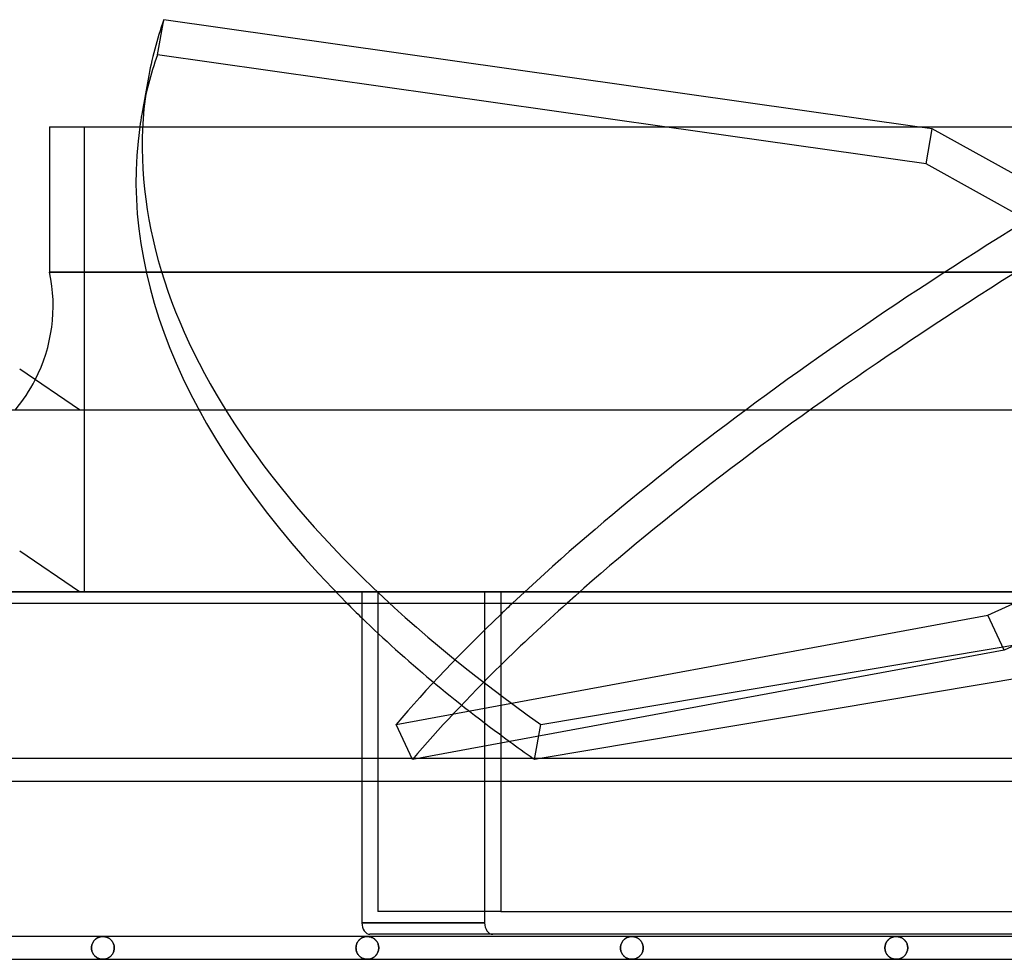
# Model space of a CAD drawing. Header units: millimetres. Extents: x -200 to 200, y -75 to 50.
# Tile 2 of 7: x -155 to -69, y -32 to 50. Entities that reach past the tile are written whole.
import ezdxf

# ---------------------------------------------------------------- set-up
doc = ezdxf.new("R2010")
doc.units = ezdxf.units.MM
doc.layers.add('HIDDEN', color=7, linetype='Continuous')
doc.layers.add('THICK', color=7, linetype='Continuous')

msp = doc.modelspace()

# ---------------------------------------------------------------- linework, layer by layer
at = {"layer": 'HIDDEN'}
for p, q in [((-149.45, 40.825), (-149.45, 0)), ((-75.517, 37.563), (-98.49, 40.825)), ((-74.969, 40.637), (-76.291, 40.825)), ((-75.517, 37.563), (-74.969, 40.637)), ((-50.218, 26.912), (-74.969, 40.637)), ((-50.767, 23.838), (-75.517, 37.563)), ((0, 28.045), (-152.5, 28.045)), ((-70.075, -2.063), (-40.087, 11.662)), ((-149.875, 0), (-155.125, 3.55)), ((-149.875, 0), (-155.125, 3.55)), ((-170.05, 0), (0, 0)), ((-123.655, 0), (-123.655, -28.075)), ((-114.286, 0), (-114.286, -29.075)), ((-125.07, 0), (-125.07, -1)), ((-123.655, 0), (-123.655, -28.075)), ((-114.286, 0), (-114.286, -1)), ((-112.872, 0), (-112.872, -1)), ((-122.056, -11.648), (-70.075, -2.063)), ((-109.357, -11.648), (-52.114, -2.063)), ((-68.639, -5.137), (-70.075, -2.063)), ((-120.62, -14.723), (-122.056, -11.648)), ((-109.906, -14.723), (-109.357, -11.648)), ((-112.872, -13.294), (-120.62, -14.723)), ((-125.07, -14.638), (-125.07, -16.638)), ((-114.286, -14.638), (-114.286, -16.638)), ((-112.872, -14.638), (-112.872, -16.638)), ((-109.396, -14.638), (-109.906, -14.723)), ((-112.872, -28.075), (-123.655, -28.075)), ((-125.07, -29.075), (-114.286, -29.075)), ((-148.795, -31.068), (-148.807, -31.136)), ((-148.807, -31.136), (-148.795, -31.068)), ((-148.779, -31.002), (-148.795, -31.068)), ((-148.795, -31.068), (-148.779, -31.002)), ((-148.758, -30.938), (-148.779, -31.002)), ((-148.779, -31.002), (-148.758, -30.938)), ((-148.734, -30.876), (-148.758, -30.938)), ((-148.758, -30.938), (-148.734, -30.876)), ((-148.707, -30.818), (-148.734, -30.876)), ((-148.734, -30.876), (-148.707, -30.818)), ((-148.676, -30.763), (-148.707, -30.818)), ((-148.707, -30.818), (-148.676, -30.763)), ((-148.643, -30.71), (-148.676, -30.763)), ((-148.676, -30.763), (-148.643, -30.71)), ((-148.607, -30.661), (-148.643, -30.71)), ((-148.643, -30.71), (-148.607, -30.661)), ((-148.57, -30.615), (-148.607, -30.661)), ((-148.607, -30.661), (-148.57, -30.615)), ((-148.53, -30.573), (-148.57, -30.615)), ((-148.57, -30.615), (-148.53, -30.573)), ((-148.489, -30.533), (-148.53, -30.573)), ((-148.53, -30.573), (-148.489, -30.533)), ((-148.446, -30.496), (-148.489, -30.533)), ((-148.489, -30.533), (-148.446, -30.496)), ((-148.402, -30.463), (-148.446, -30.496)), ((-148.446, -30.496), (-148.402, -30.463)), ((-148.357, -30.432), (-148.402, -30.463)), ((-148.402, -30.463), (-148.357, -30.432)), ((-148.311, -30.404), (-148.357, -30.432)), ((-148.357, -30.432), (-148.311, -30.404)), ((-148.264, -30.379), (-148.311, -30.404)), ((-148.311, -30.404), (-148.264, -30.379)), ((-148.216, -30.357), (-148.264, -30.379)), ((-148.264, -30.379), (-148.216, -30.357)), ((-148.168, -30.338), (-148.216, -30.357)), ((-148.216, -30.357), (-148.168, -30.338)), ((-148.119, -30.321), (-148.168, -30.338)), ((-148.168, -30.338), (-148.119, -30.321)), ((-148.07, -30.307), (-148.119, -30.321)), ((-148.119, -30.321), (-148.07, -30.307)), ((-148.02, -30.295), (-148.07, -30.307)), ((-148.07, -30.307), (-148.02, -30.295)), ((-147.97, -30.286), (-148.02, -30.295)), ((-148.02, -30.295), (-147.97, -30.286)), ((-147.92, -30.28), (-147.97, -30.286)), ((-147.97, -30.286), (-147.92, -30.28)), ((-147.87, -30.276), (-147.92, -30.28)), ((-147.92, -30.28), (-147.87, -30.276)), ((-147.82, -30.275), (-147.87, -30.276)), ((-147.87, -30.276), (-147.82, -30.275)), ((-147.765, -30.277), (-147.82, -30.275)), ((-147.82, -30.275), (-147.765, -30.277)), ((-147.71, -30.281), (-147.765, -30.277)), ((-147.765, -30.277), (-147.71, -30.281)), ((-147.655, -30.289), (-147.71, -30.281)), ((-147.71, -30.281), (-147.655, -30.289)), ((-147.601, -30.299), (-147.655, -30.289)), ((-147.655, -30.289), (-147.601, -30.299)), ((-147.548, -30.313), (-147.601, -30.299)), ((-147.601, -30.299), (-147.548, -30.313)), ((-147.496, -30.329), (-147.548, -30.313)), ((-147.548, -30.313), (-147.496, -30.329)), ((-147.444, -30.348), (-147.496, -30.329)), ((-147.496, -30.329), (-147.444, -30.348)), ((-147.394, -30.37), (-147.444, -30.348)), ((-147.444, -30.348), (-147.394, -30.37)), ((-147.345, -30.395), (-147.394, -30.37)), ((-147.394, -30.37), (-147.345, -30.395)), ((-147.297, -30.422), (-147.345, -30.395)), ((-147.345, -30.395), (-147.297, -30.422)), ((-147.25, -30.452), (-147.297, -30.422)), ((-147.297, -30.422), (-147.25, -30.452)), ((-147.205, -30.486), (-147.25, -30.452)), ((-147.25, -30.452), (-147.205, -30.486)), ((-147.16, -30.522), (-147.205, -30.486)), ((-147.205, -30.486), (-147.16, -30.522)), ((-147.117, -30.562), (-147.16, -30.522)), ((-147.16, -30.522), (-147.117, -30.562)), ((-147.076, -30.605), (-147.117, -30.562)), ((-147.117, -30.562), (-147.076, -30.605)), ((-147.036, -30.651), (-147.076, -30.605)), ((-147.076, -30.605), (-147.036, -30.651)), ((-146.999, -30.701), (-147.036, -30.651)), ((-147.036, -30.651), (-146.999, -30.701)), ((-146.964, -30.753), (-146.999, -30.701)), ((-146.999, -30.701), (-146.964, -30.753)), ((-146.932, -30.809), (-146.964, -30.753)), ((-146.964, -30.753), (-146.932, -30.809)), ((-146.904, -30.868), (-146.932, -30.809)), ((-146.932, -30.809), (-146.904, -30.868)), ((-146.878, -30.931), (-146.904, -30.868)), ((-146.904, -30.868), (-146.878, -30.931)), ((-146.857, -30.996), (-146.878, -30.931)), ((-146.878, -30.931), (-146.857, -30.996)), ((-146.839, -31.063), (-146.857, -30.996)), ((-146.857, -30.996), (-146.839, -31.063)), ((-146.827, -31.132), (-146.839, -31.063)), ((-146.839, -31.063), (-146.827, -31.132)), ((-146.819, -31.203), (-146.827, -31.132)), ((-146.827, -31.132), (-146.819, -31.203)), ((-125.583, -31.202), (-125.576, -31.13)), ((-125.576, -31.13), (-125.563, -31.06)), ((-125.564, -31.068), (-125.576, -31.136)), ((-125.548, -31.002), (-125.564, -31.068)), ((-125.563, -31.06), (-125.545, -30.992)), ((-125.528, -30.938), (-125.548, -31.002)), ((-125.545, -30.992), (-125.524, -30.926)), ((-125.504, -30.877), (-125.528, -30.938)), ((-125.524, -30.926), (-125.498, -30.863)), ((-125.476, -30.818), (-125.504, -30.877)), ((-125.498, -30.863), (-125.468, -30.803)), ((-125.446, -30.763), (-125.476, -30.818)), ((-125.468, -30.803), (-125.436, -30.746)), ((-125.413, -30.71), (-125.446, -30.763)), ((-125.436, -30.746), (-125.401, -30.693)), ((-125.377, -30.661), (-125.413, -30.71)), ((-125.401, -30.693), (-125.363, -30.643)), ((-125.339, -30.615), (-125.377, -30.661)), ((-125.363, -30.643), (-125.323, -30.597)), ((-125.3, -30.573), (-125.339, -30.615)), ((-125.323, -30.597), (-125.281, -30.554)), ((-125.258, -30.533), (-125.3, -30.573)), ((-125.281, -30.554), (-125.237, -30.514)), ((-125.216, -30.496), (-125.258, -30.533)), ((-125.237, -30.514), (-125.192, -30.478)), ((-125.172, -30.463), (-125.216, -30.496)), ((-125.192, -30.478), (-125.146, -30.445)), ((-125.127, -30.432), (-125.172, -30.463)), ((-125.146, -30.445), (-125.098, -30.414)), ((-125.081, -30.404), (-125.127, -30.432)), ((-125.098, -30.414), (-125.05, -30.388)), ((-125.034, -30.379), (-125.081, -30.404)), ((-125.05, -30.388), (-125.001, -30.364)), ((-124.986, -30.357), (-125.034, -30.379)), ((-125.001, -30.364), (-124.951, -30.343)), ((-124.938, -30.338), (-124.986, -30.357)), ((-124.951, -30.343), (-124.9, -30.324)), ((-124.889, -30.321), (-124.938, -30.338)), ((-124.9, -30.324), (-124.849, -30.309)), ((-124.84, -30.307), (-124.889, -30.321)), ((-124.849, -30.309), (-124.798, -30.297)), ((-124.79, -30.295), (-124.84, -30.307)), ((-124.798, -30.297), (-124.746, -30.287)), ((-124.74, -30.286), (-124.79, -30.295)), ((-124.746, -30.287), (-124.694, -30.28)), ((-124.69, -30.28), (-124.74, -30.286)), ((-124.694, -30.28), (-124.642, -30.276)), ((-124.64, -30.276), (-124.69, -30.28)), ((-124.642, -30.276), (-124.59, -30.275)), ((-124.59, -30.275), (-124.64, -30.276)), ((-124.535, -30.277), (-124.59, -30.275)), ((-124.59, -30.275), (-124.535, -30.277)), ((-124.48, -30.281), (-124.535, -30.277)), ((-124.535, -30.277), (-124.48, -30.281)), ((-124.425, -30.289), (-124.48, -30.281)), ((-124.48, -30.281), (-124.425, -30.289)), ((-124.371, -30.299), (-124.425, -30.289)), ((-124.425, -30.289), (-124.371, -30.299)), ((-124.318, -30.313), (-124.371, -30.299)), ((-124.371, -30.299), (-124.318, -30.313)), ((-124.266, -30.329), (-124.318, -30.313)), ((-124.318, -30.313), (-124.266, -30.329)), ((-124.214, -30.348), (-124.266, -30.329)), ((-124.266, -30.329), (-124.214, -30.348)), ((-124.164, -30.37), (-124.214, -30.348)), ((-124.214, -30.348), (-124.164, -30.37)), ((-124.115, -30.395), (-124.164, -30.37)), ((-124.164, -30.37), (-124.115, -30.395)), ((-124.067, -30.422), (-124.115, -30.395)), ((-124.115, -30.395), (-124.067, -30.422)), ((-124.02, -30.452), (-124.067, -30.422)), ((-124.067, -30.422), (-124.02, -30.452)), ((-123.974, -30.486), (-124.02, -30.452)), ((-124.02, -30.452), (-123.974, -30.486)), ((-123.93, -30.522), (-123.974, -30.486)), ((-123.974, -30.486), (-123.93, -30.522)), ((-123.887, -30.562), (-123.93, -30.522)), ((-123.93, -30.522), (-123.887, -30.562)), ((-123.845, -30.605), (-123.887, -30.562)), ((-123.887, -30.562), (-123.845, -30.605)), ((-123.806, -30.651), (-123.845, -30.605)), ((-123.845, -30.605), (-123.806, -30.651)), ((-123.769, -30.701), (-123.806, -30.651)), ((-123.806, -30.651), (-123.769, -30.701)), ((-123.734, -30.753), (-123.769, -30.701)), ((-123.769, -30.701), (-123.734, -30.753)), ((-123.702, -30.809), (-123.734, -30.753)), ((-123.734, -30.753), (-123.702, -30.809)), ((-123.673, -30.868), (-123.702, -30.809)), ((-123.702, -30.809), (-123.673, -30.868)), ((-123.648, -30.931), (-123.673, -30.868)), ((-123.673, -30.868), (-123.648, -30.931)), ((-123.626, -30.996), (-123.648, -30.931)), ((-123.648, -30.931), (-123.626, -30.996)), ((-123.609, -31.063), (-123.626, -30.996)), ((-123.626, -30.996), (-123.609, -31.063)), ((-123.596, -31.133), (-123.609, -31.063)), ((-123.609, -31.063), (-123.596, -31.133)), ((-123.589, -31.203), (-123.596, -31.133)), ((-123.596, -31.133), (-123.589, -31.203)), ((-102.345, -31.136), (-102.334, -31.068)), ((-102.334, -31.068), (-102.345, -31.136)), ((-102.334, -31.068), (-102.317, -31.002)), ((-102.317, -31.002), (-102.334, -31.068)), ((-102.317, -31.002), (-102.297, -30.938)), ((-102.297, -30.938), (-102.317, -31.002)), ((-102.297, -30.938), (-102.273, -30.877)), ((-102.273, -30.877), (-102.297, -30.938)), ((-102.273, -30.877), (-102.246, -30.818)), ((-102.246, -30.818), (-102.273, -30.877)), ((-102.246, -30.818), (-102.215, -30.763)), ((-102.215, -30.763), (-102.246, -30.818)), ((-102.215, -30.763), (-102.182, -30.711)), ((-102.182, -30.711), (-102.215, -30.763)), ((-102.182, -30.711), (-102.147, -30.661)), ((-102.147, -30.661), (-102.182, -30.711)), ((-102.147, -30.661), (-102.109, -30.615)), ((-102.109, -30.615), (-102.147, -30.661)), ((-102.109, -30.615), (-102.069, -30.573)), ((-102.069, -30.573), (-102.109, -30.615)), ((-102.069, -30.573), (-102.028, -30.533)), ((-102.028, -30.533), (-102.069, -30.573)), ((-102.028, -30.533), (-101.985, -30.496)), ((-101.985, -30.496), (-102.028, -30.533)), ((-101.985, -30.496), (-101.941, -30.463)), ((-101.941, -30.463), (-101.985, -30.496)), ((-101.941, -30.463), (-101.896, -30.432)), ((-101.896, -30.432), (-101.941, -30.463)), ((-101.896, -30.432), (-101.85, -30.404)), ((-101.85, -30.404), (-101.896, -30.432)), ((-101.85, -30.404), (-101.804, -30.379)), ((-101.804, -30.379), (-101.85, -30.404)), ((-101.804, -30.379), (-101.756, -30.357)), ((-101.756, -30.357), (-101.804, -30.379)), ((-101.756, -30.357), (-101.708, -30.338)), ((-101.708, -30.338), (-101.756, -30.357)), ((-101.708, -30.338), (-101.659, -30.321)), ((-101.659, -30.321), (-101.708, -30.338)), ((-101.659, -30.321), (-101.61, -30.307)), ((-101.61, -30.307), (-101.659, -30.321)), ((-101.61, -30.307), (-101.56, -30.295)), ((-101.56, -30.295), (-101.61, -30.307)), ((-101.56, -30.295), (-101.51, -30.286)), ((-101.51, -30.286), (-101.56, -30.295)), ((-101.51, -30.286), (-101.46, -30.28)), ((-101.46, -30.28), (-101.51, -30.286)), ((-101.46, -30.28), (-101.41, -30.276)), ((-101.41, -30.276), (-101.46, -30.28)), ((-101.41, -30.276), (-101.36, -30.275)), ((-101.36, -30.275), (-101.41, -30.276)), ((-101.305, -30.277), (-101.36, -30.275)), ((-101.36, -30.275), (-101.305, -30.277)), ((-101.249, -30.281), (-101.305, -30.277)), ((-101.305, -30.277), (-101.249, -30.281)), ((-101.194, -30.289), (-101.249, -30.281)), ((-101.249, -30.281), (-101.194, -30.289)), ((-101.14, -30.299), (-101.194, -30.289)), ((-101.194, -30.289), (-101.14, -30.299)), ((-101.086, -30.313), (-101.14, -30.299)), ((-101.14, -30.299), (-101.086, -30.313)), ((-101.033, -30.33), (-101.086, -30.313)), ((-101.086, -30.313), (-101.033, -30.33)), ((-100.982, -30.349), (-101.033, -30.33)), ((-101.033, -30.33), (-100.982, -30.349)), ((-100.931, -30.371), (-100.982, -30.349)), ((-100.982, -30.349), (-100.931, -30.371)), ((-100.882, -30.396), (-100.931, -30.371)), ((-100.931, -30.371), (-100.882, -30.396)), ((-100.834, -30.424), (-100.882, -30.396)), ((-100.882, -30.396), (-100.834, -30.424)), ((-100.787, -30.454), (-100.834, -30.424)), ((-100.834, -30.424), (-100.787, -30.454)), ((-100.742, -30.488), (-100.787, -30.454)), ((-100.787, -30.454), (-100.742, -30.488)), ((-100.697, -30.524), (-100.742, -30.488)), ((-100.742, -30.488), (-100.697, -30.524)), ((-100.654, -30.564), (-100.697, -30.524)), ((-100.697, -30.524), (-100.654, -30.564)), ((-100.613, -30.607), (-100.654, -30.564)), ((-100.654, -30.564), (-100.613, -30.607)), ((-100.574, -30.653), (-100.613, -30.607)), ((-100.613, -30.607), (-100.574, -30.653)), ((-100.537, -30.702), (-100.574, -30.653)), ((-100.574, -30.653), (-100.537, -30.702)), ((-100.502, -30.755), (-100.537, -30.702)), ((-100.537, -30.702), (-100.502, -30.755)), ((-100.47, -30.811), (-100.502, -30.755)), ((-100.502, -30.755), (-100.47, -30.811)), ((-100.442, -30.87), (-100.47, -30.811)), ((-100.47, -30.811), (-100.442, -30.87)), ((-100.416, -30.932), (-100.442, -30.87)), ((-100.442, -30.87), (-100.416, -30.932)), ((-100.395, -30.997), (-100.416, -30.932)), ((-100.416, -30.932), (-100.395, -30.997)), ((-100.378, -31.064), (-100.395, -30.997)), ((-100.395, -30.997), (-100.378, -31.064)), ((-100.365, -31.133), (-100.378, -31.064)), ((-100.378, -31.064), (-100.365, -31.133)), ((-100.358, -31.204), (-100.365, -31.133)), ((-100.365, -31.133), (-100.358, -31.204)), ((-79.121, -31.202), (-79.113, -31.131)), ((-79.102, -31.068), (-79.114, -31.136)), ((-79.113, -31.131), (-79.101, -31.06)), ((-79.086, -31.002), (-79.102, -31.068)), ((-79.101, -31.06), (-79.083, -30.992)), ((-79.066, -30.938), (-79.086, -31.002)), ((-79.083, -30.992), (-79.062, -30.926)), ((-79.042, -30.877), (-79.066, -30.938)), ((-79.062, -30.926), (-79.036, -30.863)), ((-79.015, -30.819), (-79.042, -30.877)), ((-79.036, -30.863), (-79.007, -30.803)), ((-78.984, -30.763), (-79.015, -30.819)), ((-79.007, -30.803), (-78.974, -30.747)), ((-78.951, -30.711), (-78.984, -30.763)), ((-78.974, -30.747), (-78.939, -30.693)), ((-78.916, -30.662), (-78.951, -30.711)), ((-78.939, -30.693), (-78.902, -30.643)), ((-78.878, -30.616), (-78.916, -30.662)), ((-78.902, -30.643), (-78.862, -30.597)), ((-78.839, -30.573), (-78.878, -30.616)), ((-78.862, -30.597), (-78.82, -30.554)), ((-78.798, -30.533), (-78.839, -30.573)), ((-78.82, -30.554), (-78.776, -30.514)), ((-78.755, -30.496), (-78.798, -30.533)), ((-78.776, -30.514), (-78.731, -30.478)), ((-78.711, -30.463), (-78.755, -30.496)), ((-78.731, -30.478), (-78.685, -30.445)), ((-78.666, -30.432), (-78.711, -30.463)), ((-78.685, -30.445), (-78.638, -30.414)), ((-78.62, -30.404), (-78.666, -30.432)), ((-78.638, -30.414), (-78.589, -30.387)), ((-78.573, -30.379), (-78.62, -30.404)), ((-78.589, -30.387), (-78.54, -30.363)), ((-78.525, -30.357), (-78.573, -30.379)), ((-78.54, -30.363), (-78.49, -30.343)), ((-78.477, -30.338), (-78.525, -30.357)), ((-78.49, -30.343), (-78.44, -30.324)), ((-78.429, -30.321), (-78.477, -30.338)), ((-78.44, -30.324), (-78.389, -30.309)), ((-78.38, -30.307), (-78.429, -30.321)), ((-78.389, -30.309), (-78.338, -30.297)), ((-78.33, -30.295), (-78.38, -30.307)), ((-78.338, -30.297), (-78.286, -30.287)), ((-78.28, -30.286), (-78.33, -30.295)), ((-78.286, -30.287), (-78.234, -30.28)), ((-78.23, -30.28), (-78.28, -30.286)), ((-78.234, -30.28), (-78.182, -30.276)), ((-78.18, -30.276), (-78.23, -30.28)), ((-78.182, -30.276), (-78.13, -30.275)), ((-78.13, -30.275), (-78.18, -30.276)), ((-78.075, -30.277), (-78.13, -30.275)), ((-78.13, -30.275), (-78.075, -30.277)), ((-78.019, -30.281), (-78.075, -30.277)), ((-78.075, -30.277), (-78.019, -30.281)), ((-77.965, -30.289), (-78.019, -30.281)), ((-78.019, -30.281), (-77.965, -30.289)), ((-77.91, -30.299), (-77.965, -30.289)), ((-77.965, -30.289), (-77.91, -30.299)), ((-77.857, -30.313), (-77.91, -30.299)), ((-77.91, -30.299), (-77.857, -30.313)), ((-77.804, -30.329), (-77.857, -30.313)), ((-77.857, -30.313), (-77.804, -30.329)), ((-77.752, -30.349), (-77.804, -30.329)), ((-77.804, -30.329), (-77.752, -30.349)), ((-77.702, -30.371), (-77.752, -30.349)), ((-77.752, -30.349), (-77.702, -30.371)), ((-77.652, -30.396), (-77.702, -30.371)), ((-77.702, -30.371), (-77.652, -30.396)), ((-77.604, -30.423), (-77.652, -30.396)), ((-77.652, -30.396), (-77.604, -30.423)), ((-77.558, -30.454), (-77.604, -30.423)), ((-77.604, -30.423), (-77.558, -30.454)), ((-77.512, -30.487), (-77.558, -30.454)), ((-77.558, -30.454), (-77.512, -30.487)), ((-77.467, -30.523), (-77.512, -30.487)), ((-77.512, -30.487), (-77.467, -30.523)), ((-77.424, -30.563), (-77.467, -30.523)), ((-77.467, -30.523), (-77.424, -30.563)), ((-77.383, -30.606), (-77.424, -30.563)), ((-77.424, -30.563), (-77.383, -30.606)), ((-77.344, -30.652), (-77.383, -30.606)), ((-77.383, -30.606), (-77.344, -30.652)), ((-77.306, -30.702), (-77.344, -30.652)), ((-77.344, -30.652), (-77.306, -30.702)), ((-77.271, -30.754), (-77.306, -30.702)), ((-77.306, -30.702), (-77.271, -30.754)), ((-77.239, -30.81), (-77.271, -30.754)), ((-77.271, -30.754), (-77.239, -30.81)), ((-77.211, -30.869), (-77.239, -30.81)), ((-77.239, -30.81), (-77.211, -30.869)), ((-77.185, -30.931), (-77.211, -30.869)), ((-77.211, -30.869), (-77.185, -30.931)), ((-77.164, -30.996), (-77.185, -30.931)), ((-77.185, -30.931), (-77.164, -30.996)), ((-77.146, -31.064), (-77.164, -30.996)), ((-77.164, -30.996), (-77.146, -31.064)), ((-77.134, -31.133), (-77.146, -31.064)), ((-77.146, -31.064), (-77.134, -31.133)), ((-77.126, -31.204), (-77.134, -31.133)), ((-77.134, -31.133), (-77.126, -31.204)), ((-148.814, -31.205), (-148.817, -31.275)), ((-148.817, -31.275), (-148.814, -31.205)), ((-148.817, -31.275), (-148.814, -31.348)), ((-148.814, -31.348), (-148.817, -31.275)), ((-148.807, -31.136), (-148.814, -31.205)), ((-148.814, -31.205), (-148.807, -31.136)), ((-148.814, -31.348), (-148.806, -31.42)), ((-148.806, -31.42), (-148.814, -31.348)), ((-148.806, -31.42), (-148.793, -31.49)), ((-148.793, -31.49), (-148.806, -31.42)), ((-148.793, -31.49), (-148.776, -31.558)), ((-148.776, -31.558), (-148.793, -31.49)), ((-148.776, -31.558), (-148.754, -31.624)), ((-148.754, -31.624), (-148.776, -31.558)), ((-148.754, -31.624), (-148.728, -31.687)), ((-148.728, -31.687), (-148.754, -31.624)), ((-148.728, -31.687), (-148.699, -31.747)), ((-148.699, -31.747), (-148.728, -31.687)), ((-148.699, -31.747), (-148.666, -31.804)), ((-148.666, -31.804), (-148.699, -31.747)), ((-148.666, -31.804), (-148.631, -31.857)), ((-148.631, -31.857), (-148.666, -31.804)), ((-148.631, -31.857), (-148.593, -31.907)), ((-148.593, -31.907), (-148.631, -31.857)), ((-148.593, -31.907), (-148.553, -31.953)), ((-148.553, -31.953), (-148.593, -31.907)), ((-148.553, -31.953), (-148.511, -31.996)), ((-148.511, -31.996), (-148.553, -31.953)), ((-148.511, -31.996), (-148.467, -32.036)), ((-148.467, -32.036), (-148.511, -31.996)), ((-147.147, -32.016), (-147.102, -31.973)), ((-147.102, -31.973), (-147.147, -32.016)), ((-147.102, -31.973), (-147.059, -31.926)), ((-147.059, -31.926), (-147.102, -31.973)), ((-147.059, -31.926), (-147.018, -31.876)), ((-147.018, -31.876), (-147.059, -31.926)), ((-147.018, -31.876), (-146.98, -31.822)), ((-146.98, -31.822), (-147.018, -31.876)), ((-146.98, -31.822), (-146.945, -31.764)), ((-146.945, -31.764), (-146.98, -31.822)), ((-146.945, -31.764), (-146.913, -31.702)), ((-146.913, -31.702), (-146.945, -31.764)), ((-146.913, -31.702), (-146.885, -31.638)), ((-146.885, -31.638), (-146.913, -31.702)), ((-146.885, -31.638), (-146.861, -31.57)), ((-146.861, -31.57), (-146.885, -31.638)), ((-146.861, -31.57), (-146.842, -31.499)), ((-146.842, -31.499), (-146.861, -31.57)), ((-146.842, -31.499), (-146.828, -31.426)), ((-146.828, -31.426), (-146.842, -31.499)), ((-146.828, -31.426), (-146.819, -31.351)), ((-146.819, -31.351), (-146.828, -31.426)), ((-146.817, -31.275), (-146.819, -31.203)), ((-146.819, -31.203), (-146.817, -31.275)), ((-146.819, -31.351), (-146.817, -31.275)), ((-146.817, -31.275), (-146.819, -31.351)), ((-125.586, -31.275), (-125.583, -31.202)), ((-125.584, -31.205), (-125.586, -31.275)), ((-125.586, -31.275), (-125.583, -31.348)), ((-125.584, -31.345), (-125.586, -31.275)), ((-125.576, -31.136), (-125.584, -31.205)), ((-125.576, -31.414), (-125.584, -31.345)), ((-125.583, -31.348), (-125.576, -31.42)), ((-125.564, -31.482), (-125.576, -31.414)), ((-125.576, -31.42), (-125.563, -31.49)), ((-125.548, -31.548), (-125.564, -31.482)), ((-125.563, -31.49), (-125.545, -31.558)), ((-125.528, -31.612), (-125.548, -31.548)), ((-125.545, -31.558), (-125.524, -31.624)), ((-125.504, -31.673), (-125.528, -31.612)), ((-125.524, -31.624), (-125.498, -31.687)), ((-125.476, -31.732), (-125.504, -31.673)), ((-125.498, -31.687), (-125.468, -31.747)), ((-125.446, -31.787), (-125.476, -31.732)), ((-125.468, -31.747), (-125.436, -31.804)), ((-125.413, -31.84), (-125.446, -31.787)), ((-125.436, -31.804), (-125.401, -31.857)), ((-125.377, -31.889), (-125.413, -31.84)), ((-125.401, -31.857), (-125.363, -31.907)), ((-125.339, -31.935), (-125.377, -31.889)), ((-125.363, -31.907), (-125.323, -31.953)), ((-125.3, -31.977), (-125.339, -31.935)), ((-125.323, -31.953), (-125.281, -31.996)), ((-125.258, -32.017), (-125.3, -31.977)), ((-125.281, -31.996), (-125.237, -32.036)), ((-123.917, -32.016), (-123.872, -31.973)), ((-123.872, -31.973), (-123.917, -32.016)), ((-123.872, -31.973), (-123.829, -31.926)), ((-123.829, -31.926), (-123.872, -31.973)), ((-123.829, -31.926), (-123.788, -31.876)), ((-123.788, -31.876), (-123.829, -31.926)), ((-123.788, -31.876), (-123.75, -31.822)), ((-123.75, -31.822), (-123.788, -31.876)), ((-123.75, -31.822), (-123.715, -31.764)), ((-123.715, -31.764), (-123.75, -31.822)), ((-123.715, -31.764), (-123.683, -31.702)), ((-123.683, -31.702), (-123.715, -31.764)), ((-123.683, -31.702), (-123.655, -31.638)), ((-123.655, -31.638), (-123.683, -31.702)), ((-123.655, -31.638), (-123.631, -31.57)), ((-123.631, -31.57), (-123.655, -31.638)), ((-123.631, -31.57), (-123.612, -31.499)), ((-123.612, -31.499), (-123.631, -31.57)), ((-123.612, -31.499), (-123.597, -31.426)), ((-123.597, -31.426), (-123.612, -31.499)), ((-123.597, -31.426), (-123.589, -31.351)), ((-123.589, -31.351), (-123.597, -31.426)), ((-123.586, -31.275), (-123.589, -31.203)), ((-123.589, -31.203), (-123.586, -31.275)), ((-123.589, -31.351), (-123.586, -31.275)), ((-123.586, -31.275), (-123.589, -31.351)), ((-102.355, -31.275), (-102.353, -31.205)), ((-102.353, -31.205), (-102.355, -31.275)), ((-102.355, -31.275), (-102.353, -31.348)), ((-102.353, -31.348), (-102.355, -31.275)), ((-102.353, -31.205), (-102.345, -31.136)), ((-102.345, -31.136), (-102.353, -31.205)), ((-102.353, -31.348), (-102.345, -31.419)), ((-102.345, -31.419), (-102.353, -31.348)), ((-102.345, -31.419), (-102.332, -31.49)), ((-102.332, -31.49), (-102.345, -31.419)), ((-102.332, -31.49), (-102.315, -31.558)), ((-102.315, -31.558), (-102.332, -31.49)), ((-102.315, -31.558), (-102.293, -31.624)), ((-102.293, -31.624), (-102.315, -31.558)), ((-102.293, -31.624), (-102.267, -31.687)), ((-102.267, -31.687), (-102.293, -31.624)), ((-102.267, -31.687), (-102.238, -31.747)), ((-102.238, -31.747), (-102.267, -31.687)), ((-102.238, -31.747), (-102.205, -31.804)), ((-102.205, -31.804), (-102.238, -31.747)), ((-102.205, -31.804), (-102.17, -31.857)), ((-102.17, -31.857), (-102.205, -31.804)), ((-102.17, -31.857), (-102.132, -31.907)), ((-102.132, -31.907), (-102.17, -31.857)), ((-102.132, -31.907), (-102.092, -31.953)), ((-102.092, -31.953), (-102.132, -31.907)), ((-102.092, -31.953), (-102.05, -31.996)), ((-102.05, -31.996), (-102.092, -31.953)), ((-102.05, -31.996), (-102.007, -32.036)), ((-102.007, -32.036), (-102.05, -31.996)), ((-100.686, -32.016), (-100.641, -31.973)), ((-100.641, -31.973), (-100.686, -32.016)), ((-100.641, -31.973), (-100.598, -31.926)), ((-100.598, -31.926), (-100.641, -31.973)), ((-100.598, -31.926), (-100.557, -31.876)), ((-100.557, -31.876), (-100.598, -31.926)), ((-100.557, -31.876), (-100.519, -31.822)), ((-100.519, -31.822), (-100.557, -31.876)), ((-100.519, -31.822), (-100.484, -31.764)), ((-100.484, -31.764), (-100.519, -31.822)), ((-100.484, -31.764), (-100.452, -31.703)), ((-100.452, -31.703), (-100.484, -31.764)), ((-100.452, -31.703), (-100.424, -31.638)), ((-100.424, -31.638), (-100.452, -31.703)), ((-100.424, -31.638), (-100.4, -31.57)), ((-100.4, -31.57), (-100.424, -31.638)), ((-100.4, -31.57), (-100.381, -31.499)), ((-100.381, -31.499), (-100.4, -31.57)), ((-100.381, -31.499), (-100.367, -31.426)), ((-100.367, -31.426), (-100.381, -31.499)), ((-100.367, -31.426), (-100.358, -31.351)), ((-100.358, -31.351), (-100.367, -31.426)), ((-100.355, -31.275), (-100.358, -31.204)), ((-100.358, -31.204), (-100.355, -31.275)), ((-100.358, -31.351), (-100.355, -31.275)), ((-100.355, -31.275), (-100.358, -31.351)), ((-79.124, -31.275), (-79.121, -31.202)), ((-79.121, -31.205), (-79.124, -31.275)), ((-79.124, -31.275), (-79.121, -31.348)), ((-79.121, -31.345), (-79.124, -31.275)), ((-79.114, -31.136), (-79.121, -31.205)), ((-79.114, -31.414), (-79.121, -31.345)), ((-79.121, -31.348), (-79.113, -31.419)), ((-79.102, -31.482), (-79.114, -31.414)), ((-79.113, -31.419), (-79.101, -31.49)), ((-79.086, -31.548), (-79.102, -31.482)), ((-79.101, -31.49), (-79.083, -31.558)), ((-79.066, -31.612), (-79.086, -31.548)), ((-79.083, -31.558), (-79.062, -31.624)), ((-79.042, -31.673), (-79.066, -31.612)), ((-79.062, -31.624), (-79.036, -31.687)), ((-79.015, -31.731), (-79.042, -31.673)), ((-79.036, -31.687), (-79.007, -31.747)), ((-78.984, -31.787), (-79.015, -31.731)), ((-79.007, -31.747), (-78.974, -31.803)), ((-78.951, -31.839), (-78.984, -31.787)), ((-78.974, -31.803), (-78.939, -31.857)), ((-78.916, -31.888), (-78.951, -31.839)), ((-78.939, -31.857), (-78.902, -31.907)), ((-78.878, -31.934), (-78.916, -31.888)), ((-78.902, -31.907), (-78.862, -31.953)), ((-78.839, -31.977), (-78.878, -31.934)), ((-78.862, -31.953), (-78.82, -31.996)), ((-78.798, -32.017), (-78.839, -31.977)), ((-78.82, -31.996), (-78.776, -32.036)), ((-77.446, -32.007), (-77.402, -31.964)), ((-77.402, -31.964), (-77.446, -32.007)), ((-77.402, -31.964), (-77.36, -31.918)), ((-77.36, -31.918), (-77.402, -31.964)), ((-77.36, -31.918), (-77.32, -31.868)), ((-77.32, -31.868), (-77.36, -31.918)), ((-77.32, -31.868), (-77.283, -31.814)), ((-77.283, -31.814), (-77.32, -31.868)), ((-77.283, -31.814), (-77.249, -31.757)), ((-77.249, -31.757), (-77.283, -31.814)), ((-77.249, -31.757), (-77.218, -31.696)), ((-77.218, -31.696), (-77.249, -31.757)), ((-77.218, -31.696), (-77.19, -31.632)), ((-77.19, -31.632), (-77.218, -31.696)), ((-77.19, -31.632), (-77.167, -31.565)), ((-77.167, -31.565), (-77.19, -31.632)), ((-77.167, -31.565), (-77.148, -31.495)), ((-77.148, -31.495), (-77.167, -31.565)), ((-77.148, -31.495), (-77.135, -31.423)), ((-77.135, -31.423), (-77.148, -31.495)), ((-77.135, -31.423), (-77.126, -31.349)), ((-77.126, -31.349), (-77.135, -31.423)), ((-77.124, -31.275), (-77.126, -31.204)), ((-77.126, -31.204), (-77.124, -31.275)), ((-77.126, -31.349), (-77.124, -31.275)), ((-77.124, -31.275), (-77.126, -31.349)), ((-148.467, -32.036), (-148.422, -32.072)), ((-148.422, -32.072), (-148.467, -32.036)), ((-148.422, -32.072), (-148.376, -32.105)), ((-148.376, -32.105), (-148.422, -32.072)), ((-148.376, -32.105), (-148.329, -32.135)), ((-148.329, -32.135), (-148.376, -32.105)), ((-148.329, -32.135), (-148.28, -32.162)), ((-148.28, -32.162), (-148.329, -32.135)), ((-148.28, -32.162), (-148.231, -32.186)), ((-148.231, -32.186), (-148.28, -32.162)), ((-148.231, -32.186), (-148.181, -32.207)), ((-148.181, -32.207), (-148.231, -32.186)), ((-148.181, -32.207), (-148.13, -32.226)), ((-148.13, -32.226), (-148.181, -32.207)), ((-148.13, -32.226), (-148.079, -32.241)), ((-148.079, -32.241), (-148.13, -32.226)), ((-148.079, -32.241), (-148.028, -32.253)), ((-148.028, -32.253), (-148.079, -32.241)), ((-148.028, -32.253), (-147.976, -32.263)), ((-147.976, -32.263), (-148.028, -32.253)), ((-147.976, -32.263), (-147.924, -32.27)), ((-147.924, -32.27), (-147.976, -32.263)), ((-147.924, -32.27), (-147.872, -32.274)), ((-147.872, -32.274), (-147.924, -32.27)), ((-147.872, -32.274), (-147.82, -32.275)), ((-147.82, -32.275), (-147.872, -32.274)), ((-147.82, -32.275), (-147.766, -32.274)), ((-147.766, -32.274), (-147.82, -32.275)), ((-147.766, -32.274), (-147.712, -32.269)), ((-147.712, -32.269), (-147.766, -32.274)), ((-147.712, -32.269), (-147.657, -32.262)), ((-147.657, -32.262), (-147.712, -32.269)), ((-147.657, -32.262), (-147.604, -32.251)), ((-147.604, -32.251), (-147.657, -32.262)), ((-147.604, -32.251), (-147.55, -32.238)), ((-147.55, -32.238), (-147.604, -32.251)), ((-147.55, -32.238), (-147.497, -32.221)), ((-147.497, -32.221), (-147.55, -32.238)), ((-147.497, -32.221), (-147.444, -32.202)), ((-147.444, -32.202), (-147.497, -32.221)), ((-147.444, -32.202), (-147.392, -32.179)), ((-147.392, -32.179), (-147.444, -32.202)), ((-147.392, -32.179), (-147.341, -32.153)), ((-147.341, -32.153), (-147.392, -32.179)), ((-147.341, -32.153), (-147.291, -32.124)), ((-147.291, -32.124), (-147.341, -32.153)), ((-147.291, -32.124), (-147.241, -32.091)), ((-147.241, -32.091), (-147.291, -32.124)), ((-147.241, -32.091), (-147.193, -32.055)), ((-147.193, -32.055), (-147.241, -32.091)), ((-147.193, -32.055), (-147.147, -32.016)), ((-147.147, -32.016), (-147.193, -32.055)), ((-125.216, -32.054), (-125.258, -32.017)), ((-125.237, -32.036), (-125.192, -32.072)), ((-125.172, -32.087), (-125.216, -32.054)), ((-125.192, -32.072), (-125.146, -32.105)), ((-125.127, -32.118), (-125.172, -32.087)), ((-125.146, -32.105), (-125.098, -32.136)), ((-125.081, -32.146), (-125.127, -32.118)), ((-125.098, -32.136), (-125.05, -32.162)), ((-125.034, -32.171), (-125.081, -32.146)), ((-125.05, -32.162), (-125.001, -32.186)), ((-124.986, -32.193), (-125.034, -32.171)), ((-125.001, -32.186), (-124.951, -32.207)), ((-124.938, -32.212), (-124.986, -32.193)), ((-124.951, -32.207), (-124.9, -32.226)), ((-124.889, -32.229), (-124.938, -32.212)), ((-124.9, -32.226), (-124.849, -32.241)), ((-124.84, -32.243), (-124.889, -32.229)), ((-124.849, -32.241), (-124.798, -32.253)), ((-124.79, -32.255), (-124.84, -32.243)), ((-124.798, -32.253), (-124.746, -32.263)), ((-124.74, -32.264), (-124.79, -32.255)), ((-124.746, -32.263), (-124.694, -32.27)), ((-124.69, -32.27), (-124.74, -32.264)), ((-124.694, -32.27), (-124.642, -32.274)), ((-124.64, -32.274), (-124.69, -32.27)), ((-124.642, -32.274), (-124.59, -32.275)), ((-124.59, -32.275), (-124.64, -32.274)), ((-124.59, -32.275), (-124.536, -32.274)), ((-124.536, -32.274), (-124.59, -32.275)), ((-124.536, -32.274), (-124.481, -32.269)), ((-124.481, -32.269), (-124.536, -32.274)), ((-124.481, -32.269), (-124.427, -32.262)), ((-124.427, -32.262), (-124.481, -32.269)), ((-124.427, -32.262), (-124.373, -32.251)), ((-124.373, -32.251), (-124.427, -32.262)), ((-124.373, -32.251), (-124.32, -32.238)), ((-124.32, -32.238), (-124.373, -32.251)), ((-124.32, -32.238), (-124.267, -32.221)), ((-124.267, -32.221), (-124.32, -32.238)), ((-124.267, -32.221), (-124.214, -32.202)), ((-124.214, -32.202), (-124.267, -32.221)), ((-124.214, -32.202), (-124.162, -32.179)), ((-124.162, -32.179), (-124.214, -32.202)), ((-124.162, -32.179), (-124.111, -32.153)), ((-124.111, -32.153), (-124.162, -32.179)), ((-124.111, -32.153), (-124.061, -32.124)), ((-124.061, -32.124), (-124.111, -32.153)), ((-124.061, -32.124), (-124.011, -32.091)), ((-124.011, -32.091), (-124.061, -32.124)), ((-124.011, -32.091), (-123.963, -32.055)), ((-123.963, -32.055), (-124.011, -32.091)), ((-123.963, -32.055), (-123.917, -32.016)), ((-123.917, -32.016), (-123.963, -32.055)), ((-102.007, -32.036), (-101.962, -32.072)), ((-101.962, -32.072), (-102.007, -32.036)), ((-101.962, -32.072), (-101.916, -32.105)), ((-101.916, -32.105), (-101.962, -32.072)), ((-101.916, -32.105), (-101.868, -32.136)), ((-101.868, -32.136), (-101.916, -32.105)), ((-101.868, -32.136), (-101.82, -32.162)), ((-101.82, -32.162), (-101.868, -32.136)), ((-101.82, -32.162), (-101.771, -32.186)), ((-101.771, -32.186), (-101.82, -32.162)), ((-101.771, -32.186), (-101.721, -32.207)), ((-101.721, -32.207), (-101.771, -32.186)), ((-101.721, -32.207), (-101.67, -32.226)), ((-101.67, -32.226), (-101.721, -32.207)), ((-101.67, -32.226), (-101.619, -32.241)), ((-101.619, -32.241), (-101.67, -32.226)), ((-101.619, -32.241), (-101.568, -32.253)), ((-101.568, -32.253), (-101.619, -32.241)), ((-101.568, -32.253), (-101.516, -32.263)), ((-101.516, -32.263), (-101.568, -32.253)), ((-101.516, -32.263), (-101.464, -32.27)), ((-101.464, -32.27), (-101.516, -32.263)), ((-101.464, -32.27), (-101.412, -32.274)), ((-101.412, -32.274), (-101.464, -32.27)), ((-101.412, -32.274), (-101.36, -32.275)), ((-101.36, -32.275), (-101.412, -32.274)), ((-101.36, -32.275), (-101.306, -32.274)), ((-101.306, -32.274), (-101.36, -32.275)), ((-101.306, -32.274), (-101.251, -32.269)), ((-101.251, -32.269), (-101.306, -32.274)), ((-101.251, -32.269), (-101.197, -32.262)), ((-101.197, -32.262), (-101.251, -32.269)), ((-101.197, -32.262), (-101.143, -32.251)), ((-101.143, -32.251), (-101.197, -32.262)), ((-101.143, -32.251), (-101.09, -32.238)), ((-101.09, -32.238), (-101.143, -32.251)), ((-101.09, -32.238), (-101.037, -32.221)), ((-101.037, -32.221), (-101.09, -32.238)), ((-101.037, -32.221), (-100.984, -32.202)), ((-100.984, -32.202), (-101.037, -32.221)), ((-100.984, -32.202), (-100.932, -32.179)), ((-100.932, -32.179), (-100.984, -32.202)), ((-100.932, -32.179), (-100.881, -32.153)), ((-100.881, -32.153), (-100.932, -32.179)), ((-100.881, -32.153), (-100.83, -32.124)), ((-100.83, -32.124), (-100.881, -32.153)), ((-100.83, -32.124), (-100.781, -32.092)), ((-100.781, -32.092), (-100.83, -32.124)), ((-100.781, -32.092), (-100.733, -32.056)), ((-100.733, -32.056), (-100.781, -32.092)), ((-100.733, -32.056), (-100.686, -32.016)), ((-100.686, -32.016), (-100.733, -32.056)), ((-78.755, -32.054), (-78.798, -32.017)), ((-78.776, -32.036), (-78.731, -32.072)), ((-78.711, -32.087), (-78.755, -32.054)), ((-78.731, -32.072), (-78.685, -32.105)), ((-78.666, -32.118), (-78.711, -32.087)), ((-78.685, -32.105), (-78.638, -32.136)), ((-78.62, -32.146), (-78.666, -32.118)), ((-78.638, -32.136), (-78.589, -32.163)), ((-78.573, -32.171), (-78.62, -32.146)), ((-78.589, -32.163), (-78.54, -32.187)), ((-78.525, -32.193), (-78.573, -32.171)), ((-78.54, -32.187), (-78.49, -32.207)), ((-78.477, -32.212), (-78.525, -32.193)), ((-78.49, -32.207), (-78.44, -32.226)), ((-78.429, -32.229), (-78.477, -32.212)), ((-78.44, -32.226), (-78.389, -32.241)), ((-78.38, -32.243), (-78.429, -32.229)), ((-78.389, -32.241), (-78.338, -32.253)), ((-78.33, -32.255), (-78.38, -32.243)), ((-78.338, -32.253), (-78.286, -32.263)), ((-78.28, -32.264), (-78.33, -32.255)), ((-78.286, -32.263), (-78.234, -32.27)), ((-78.23, -32.27), (-78.28, -32.264)), ((-78.234, -32.27), (-78.182, -32.274)), ((-78.18, -32.274), (-78.23, -32.27)), ((-78.182, -32.274), (-78.13, -32.275)), ((-78.13, -32.275), (-78.18, -32.274)), ((-78.13, -32.275), (-78.073, -32.273)), ((-78.073, -32.273), (-78.13, -32.275)), ((-78.073, -32.273), (-78.015, -32.268)), ((-78.015, -32.268), (-78.073, -32.273)), ((-78.015, -32.268), (-77.959, -32.26)), ((-77.959, -32.26), (-78.015, -32.268)), ((-77.959, -32.26), (-77.903, -32.249)), ((-77.903, -32.249), (-77.959, -32.26)), ((-77.903, -32.249), (-77.847, -32.234)), ((-77.847, -32.234), (-77.903, -32.249)), ((-77.847, -32.234), (-77.793, -32.217)), ((-77.793, -32.217), (-77.847, -32.234)), ((-77.793, -32.217), (-77.74, -32.196)), ((-77.74, -32.196), (-77.793, -32.217)), ((-77.74, -32.196), (-77.687, -32.172)), ((-77.687, -32.172), (-77.74, -32.196)), ((-77.687, -32.172), (-77.637, -32.146)), ((-77.637, -32.146), (-77.687, -32.172)), ((-77.637, -32.146), (-77.587, -32.116)), ((-77.587, -32.116), (-77.637, -32.146)), ((-77.587, -32.116), (-77.539, -32.083)), ((-77.539, -32.083), (-77.587, -32.116)), ((-77.539, -32.083), (-77.492, -32.047)), ((-77.492, -32.047), (-77.539, -32.083)), ((-77.492, -32.047), (-77.446, -32.007)), ((-77.446, -32.007), (-77.492, -32.047))]:
    msp.add_line(p, q, dxfattribs=at)
msp.add_arc((-166.389, 25.089), 14.2, 320.07006, 332.81012, dxfattribs=at)
for centre, major_axis, ratio, start_param, end_param in [((0.274, 19.287), (-144.124, 25.713), 0.475528, 0.000001, 0.795265), ((-0.274, 16.213), (144.124, -25.713), 0.475528, -3.125573, -2.545289), ((-0.718, 19.287), (-132.644, -61.956), 0.293893, -1.307832, -0.728355), ((0.718, 16.213), (132.644, 61.956), 0.293893, 1.7895, 2.369784), ((-0.274, 16.213), (144.124, -25.713), 0.475528, -2.526917, -2.369888), ((-0.718, 19.287), (-132.644, -61.956), 0.293893, -0.714212, -0.572847), ((0.718, 16.213), (132.644, 61.956), 0.293893, 2.447324, 2.568746), ((-0.274, 16.213), (144.124, -25.713), 0.475528, -2.347614, -2.346328), ((-113.579, -29.075), (0, -1), 0.707107, -1.570796, 0)]:
    msp.add_ellipse(centre, major_axis=major_axis, ratio=ratio, start_param=start_param, end_param=end_param, dxfattribs=at)
at = {"layer": 'THICK'}
for p, q in [((-143.022, 47.148), (-142.473, 50.223)), ((-76.291, 40.825), (-142.473, 50.223)), ((-98.49, 40.825), (-143.022, 47.148)), ((-143.85, 45.001), (-144.398, 41.926)), ((-152.5, 40.825), (0, 40.825)), ((-152.5, 40.825), (-152.5, 28.045)), ((-152.5, 28.045), (0, 28.045)), ((-149.875, 15.975), (-155.125, 19.525)), ((-200, 15.975), (200, 15.975)), ((200, 0), (-200, 0)), ((-171.047, -1), (-1, -1)), ((-125.07, -1), (-125.07, -14.638)), ((-114.286, -1), (-114.286, -14.638)), ((-112.872, -1), (-112.872, -14.638)), ((-59.6, -1), (-68.639, -5.137)), ((-68.639, -5.137), (-112.872, -13.294)), ((-52.663, -5.137), (-109.396, -14.638)), ((-1, -14.638), (-171.047, -14.638)), ((-171.047, -16.638), (-1, -16.638)), ((-125.07, -16.638), (-125.07, -29.075)), ((-114.286, -16.638), (-114.286, -29.075)), ((-112.872, -16.638), (-112.872, -28.075)), ((-112.872, -28.075), (-52.274, -28.075)), ((-114.286, -29.075), (-125.07, -29.075)), ((-113.579, -30.075), (-124.362, -30.075)), ((-51.981, -30.075), (-113.579, -30.075)), ((-1, -30.275), (-171.047, -30.275)), ((-171.05, -32.275), (0, -32.275))]:
    msp.add_line(p, q, dxfattribs=at)
msp.add_arc((-166.389, 25.089), 14.2, 332.81012, 12.01389, dxfattribs=at)
for centre, major_axis, ratio, start_param, end_param in [((0.274, 19.287), (-144.124, 25.713), 0.475528, -0.0774, 0.000001), ((-0.274, 16.213), (144.124, -25.713), 0.475528, 3.064193, 3.141594), ((-0.274, 16.213), (144.124, -25.713), 0.475528, -3.141592, -3.125573), ((-0.274, 16.213), (144.124, -25.713), 0.475528, -2.545289, -2.526917), ((-0.718, 19.287), (-132.644, -61.956), 0.293893, -0.728355, -0.714212), ((0.718, 16.213), (132.644, 61.956), 0.293893, 2.369784, 2.447324), ((-0.274, 16.213), (144.124, -25.713), 0.475528, -2.369888, -2.347614), ((-124.362, -29.075), (0, 1), 0.707107, 1.570796, 3.141593), ((-113.579, -29.075), (0, -1), 0.707107, -1.570796, 0)]:
    msp.add_ellipse(centre, major_axis=major_axis, ratio=ratio, start_param=start_param, end_param=end_param, dxfattribs=at)

doc.saveas('drawing.dxf')
